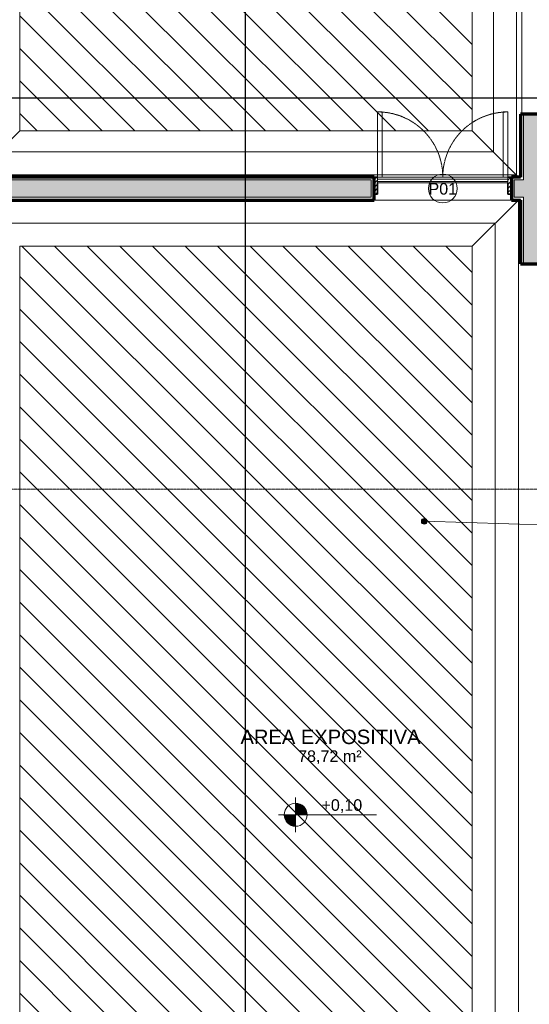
# Model space of a CAD drawing. Header units: millimetres. Extents: x -34108 to 9838, y -21919 to 4394.
# Tile 23 of 36: x -6046 to -1626, y -16602 to -8052. Entities that reach past the tile are written whole.
import ezdxf

# ---------------------------------------------------------------- set-up
doc = ezdxf.new("R2010")
doc.units = ezdxf.units.MM
doc.linetypes.add('_Tracejado pequeno', pattern=[2.25, 1.5, -0.75])
doc.linetypes.add('_Traço - ponto', pattern=[16, 12, -2, 0, -2])
for name, color, linetype, lineweight in [('A-AREA-IDEN', 2, 'Continuous', 9), ('A-DOOR', 31, 'Continuous', 18), ('A-DOOR-HDLN', 31, '_Tracejado pequeno', 18), ('A-DOOR-IDEN', 31, 'Continuous', 9), ('A-FLOR', 192, 'Continuous', 18), ('A-FLOR-PATT', 8, 'Continuous', 25), ('A-WALL', 113, 'Continuous', 18), ('A-WALL-PATT', 111, 'Continuous', 70), ('G-ANNO-DIMS', 111, 'Continuous', 9), ('G-ANNO-SYMB', 111, 'Continuous', 9), ('G-ANNO-TEXT', 231, 'Continuous', 9), ('S-GRID', 1, 'Continuous', 9)]:
    doc.layers.add(name, color=color, linetype=linetype, lineweight=lineweight)
doc.styles.add('Arial_2', font='arial.ttf', dxfattribs={"height": 125})
doc.styles.add('Arial_4', font='arial.ttf', dxfattribs={"height": 100})
pattern_1 = [(315, (-7844.11, -11029.7), (141.4214, 141.4214), [])]

# ---------------------------------------------------------------- blocks, each defined once
blk = doc.blocks.new('porta dupla - P01 - 1_19 x 2_60 m-4336734-PLANTA TÉRREO - MANTER _ CONSTRUIR')
at = {"layer": 'A-DOOR'}
h = blk.add_hatch(dxfattribs=at)
h.set_pattern_fill('FP_13', color=256, style=0, pattern_type=2)
h.set_pattern_definition([(225, (-2376.41, -8918.492), (17.67767, -17.67767), [])])
h.paths.add_polyline_path([(-595, 50), (-595, -100), (-565, -100), (-565, 50)], flags=0)
h.paths.add_polyline_path([(593.7, 50), (565, 50), (565, -100), (595, -100), (595, 50)], flags=0)
at = {"layer": 'A-DOOR', "lineweight": 35}
for p, q in [((-565, 50), (-595, 50)), ((-565, -50), (-565, 50)), ((595, 50), (565, 50)), ((565, 50), (565, -50)), ((-595, -100), (-565, -100)), ((565, -100), (595, -100))]:
    blk.add_line(p, q, dxfattribs=at)
at = {"layer": 'A-DOOR'}
for p, q in [((-565, -50), (565, -50)), ((-565, -50), (-565, -60)), ((-565, -60), (-565, -80)), ((565, -60), (-565, -60)), ((-565, -80), (-565, -100)), ((565, -80), (-565, -80)), ((565, -50), (565, -60)), ((565, -80), (565, -60)), ((565, -80), (565, -100)), ((-565, -665), (-565, -100)), ((-565, -100), (-525, -100)), ((565, -100), (-565, -100)), ((-525, -100), (-525, -665)), ((525, -100), (525, -665)), ((565, -100), (525, -100)), ((565, -665), (565, -100)), ((-525, -665), (-565, -665)), ((525, -665), (565, -665))]:
    blk.add_line(p, q, dxfattribs=at)
at = {"layer": 'A-DOOR-HDLN'}
for centre, start, end in [((-565, -100), 270, 0), ((565, -100), 180, 270)]:
    blk.add_arc(centre, 565, start, end, dxfattribs=at)
blk = doc.blocks.new('TAG-Porta - Ref_ Porta-2416850-PLANTA TÉRREO - MANTER _ CONSTRUIR')
at = {"layer": 'A-DOOR-IDEN'}
blk.add_circle((0, 0), 2.5, dxfattribs=at)
blk = doc.blocks.new('Spot Elevations - Spot elevation - Planta-10655-PLANTA TÉRREO - MANTER _ CONSTRUIR')
at = {"layer": 'G-ANNO-DIMS'}
h = blk.add_hatch(color=256, dxfattribs=at)
edge = h.paths.add_edge_path(flags=0)
edge.add_line((0, 0), (-2, 0))
edge.add_arc((0, 0), 2, 90, 180, ccw=False)
edge.add_line((0, 2), (0, 0))
h = blk.add_hatch(color=256, dxfattribs=at)
edge = h.paths.add_edge_path(flags=0)
edge.add_line((0, 0), (2, 0))
edge.add_arc((0, 0), 2, 270, 360, ccw=False)
edge.add_line((0, -2), (0, 0))
for p, q in [((0, -3), (0, 3)), ((-3, 0), (14, 0))]:
    blk.add_line(p, q, dxfattribs=at)
blk.add_circle((0, 0), 2, dxfattribs=at)

msp = doc.modelspace()

# ---------------------------------------------------------------- hatches: boundary and pattern name
at = {"layer": 'A-FLOR-PATT', "lineweight": 18}
h = msp.add_hatch(dxfattribs=at)
h.set_pattern_fill('FP_36', color=256, style=0, pattern_type=2)
h.set_pattern_definition([(270, (2263.15, -5927.86), (200, 1e-14), [])])
h.paths.add_polyline_path([(-1709.913, -9418.492), (-1701.115, -9418.492), (-1701.115, -8873.492), (-1692.167, -8873.492), (-1692.167, -4053.492), (-1701.115, -4053.492), (-1701.115, -3508.492), (-1718.977, -3508.492), (-2121.115, -3883.492), (-2121.115, -9018.492), (-1721.115, -9418.492)], flags=0)
h = msp.add_hatch(dxfattribs=at)
h.set_pattern_fill('FP_23', color=256, style=0, pattern_type=2)
h.set_pattern_definition(pattern_1)
h.paths.add_polyline_path([(-2121.115, -9018.492), (-2121.115, -3883.492), (-6046.115, -3883.492), (-6046.115, -9018.492), (-2848.479, -9018.492)], flags=0)
h = msp.add_hatch(dxfattribs=at)
h.set_pattern_fill('FP_40', color=256, style=0, pattern_type=2)
h.set_pattern_definition([(0, (-129, 0), (0, 200), [])])
h.paths.add_polyline_path([(-1721.115, -9418.492), (-2121.115, -9018.492), (-6046.115, -9018.492), (-6421.115, -9393.492), (-6421.115, -9418.492), (-1778.909, -9418.492)], flags=0)
h = msp.add_hatch(dxfattribs=at)
h.set_pattern_fill('FP_24', color=256, style=0, pattern_type=2)
h.set_pattern_definition([(90, (-19846.12, -7372.6), (-200, 1e-14), [])])
h.paths.add_polyline_path([(-6421.115, -17996.929), (-6046.115, -17598.492), (-6046.115, -10018.492), (-6421.115, -9643.492), (-6421.115, -10462.116), (-6446.115, -10470.866), (-6446.115, -11875.866), (-6421.115, -11884.616), (-6421.115, -17955.992)], flags=0)
h = msp.add_hatch(dxfattribs=at)
h.set_pattern_fill('FP_30', color=256, style=0, pattern_type=2)
h.set_pattern_definition([(0, (-129, -418.5), (0, 200), [])])
h.paths.add_polyline_path([(-2121.115, -10018.492), (-1721.115, -9618.492), (-6421.115, -9618.492), (-6421.115, -9643.492), (-6046.115, -10018.492), (-2848.479, -10018.492)], flags=0)
h = msp.add_hatch(dxfattribs=at)
h.set_pattern_fill('FP_29', color=256, style=0, pattern_type=2)
h.set_pattern_definition([(90, (-19521.12, -15344.02), (-200, 1e-14), [])])
h.paths.add_polyline_path([(-1744.644, -17998.492), (-1721.115, -17998.492), (-1721.115, -9618.492), (-2121.115, -10018.492), (-2121.115, -17598.492), (-1761.081, -17981.028)], flags=0)
h = msp.add_hatch(dxfattribs=at)
h.set_pattern_fill('FP_23', color=256, style=0, pattern_type=2)
h.set_pattern_definition(pattern_1)
h.paths.add_polyline_path([(-2848.479, -17598.492), (-2121.115, -17598.492), (-2121.115, -10018.492), (-6046.115, -10018.492), (-6046.115, -17598.492), (-4149.698, -17598.492)], flags=0)
at = {"layer": 'A-WALL-PATT'}
h = msp.add_hatch(color=256, dxfattribs=at)
h.paths.add_polyline_path([(-1526.115, -10173.492), (-1526.115, -9593.492), (-1676.115, -9593.492), (-1676.115, -10173.492), (-1547.26, -10173.492)], flags=0)
h.paths.add_polyline_path([(-1526.115, -9443.492), (-1526.115, -8873.492), (-1676.115, -8873.492), (-1676.115, -9443.492), (-1547.26, -9443.492)], flags=0)
h = msp.add_hatch(color=256, dxfattribs=at)
h.paths.add_polyline_path([(3007.005, -9593.492), (3023.885, -9593.492), (3023.885, -9443.492), (1033.885, -9443.492), (1033.885, -9593.492), (3001.385, -9593.492)], flags=0)
h.paths.add_polyline_path([(-516.115, -9593.492), (-516.115, -9443.492), (-1756.409, -9443.492), (-1756.409, -9593.492), (-896.651, -9593.492)], flags=0)
h.paths.add_polyline_path([(-2996.409, -9593.492), (-2996.409, -9443.492), (-6446.115, -9443.492), (-6446.115, -9593.492), (-5450.917, -9593.492)], flags=0)
at = {"layer": 'G-ANNO-TEXT'}
h = msp.add_hatch(color=250, dxfattribs=at)
edge = h.paths.add_edge_path(flags=0)
edge.add_arc((-2536.859, -12408.347), 25, 0, 360)

# ---------------------------------------------------------------- linework, layer by layer
at = {"layer": 'A-FLOR'}
for p, q in [((-6046.115, -9018.492), (-6046.115, -3883.492)), ((-2121.115, -3883.492), (-2121.115, -9018.492)), ((-1692.167, -8873.492), (-1692.167, -4053.492)), ((-6421.225, -9393.601), (-6046.115, -9018.492)), ((-2121.115, -9018.492), (-6046.115, -9018.492)), ((-2121.115, -9018.492), (-1721.115, -9418.492)), ((-1721.115, -9618.492), (-2121.115, -10018.492)), ((-1721.115, -17998.492), (-1721.115, -9618.492)), ((-6046.115, -17598.492), (-6046.115, -10018.492)), ((-6046.115, -10018.492), (-2121.115, -10018.492)), ((-2121.115, -10018.492), (-2121.115, -17598.492))]:
    msp.add_line(p, q, dxfattribs=at)
at = {"layer": 'A-WALL', "lineweight": 70}
for p, q in [((-1701.115, -8873.492), (-1701.115, -9418.492)), ((-1501.115, -8873.492), (-1701.115, -8873.492)), ((-2971.409, -9418.492), (-6421.115, -9418.492)), ((-2971.409, -9618.492), (-2971.409, -9418.492)), ((-1701.115, -9418.492), (-1781.409, -9418.492)), ((-1781.409, -9418.492), (-1781.409, -9618.492)), ((-6421.115, -9618.492), (-2971.409, -9618.492)), ((-1781.409, -9618.492), (-1701.115, -9618.492)), ((-1701.115, -9618.492), (-1701.115, -10173.492)), ((-1701.115, -10173.492), (-1501.115, -10173.492))]:
    msp.add_line(p, q, dxfattribs=at)
at = {"layer": 'A-WALL'}
for p, q in [((-1698.615, -8873.492), (-1698.615, -9420.992)), ((-1676.115, -9443.492), (-1676.115, -8873.492)), ((-2996.409, -9443.492), (-6446.115, -9443.492)), ((-2973.909, -9420.992), (-6423.615, -9420.992)), ((-2996.409, -9593.492), (-2996.409, -9443.492)), ((-2973.909, -9615.992), (-2973.909, -9420.992)), ((-1778.909, -9420.992), (-1778.909, -9615.992)), ((-1698.615, -9420.992), (-1778.909, -9420.992)), ((-1756.409, -9443.492), (-1756.409, -9593.492)), ((-1676.115, -9443.492), (-1756.409, -9443.492)), ((-6446.115, -9593.492), (-2996.409, -9593.492)), ((-6423.615, -9615.992), (-2973.909, -9615.992)), ((-1781.409, -9618.492), (-2971.409, -9618.492)), ((-1778.909, -9615.992), (-1698.615, -9615.992)), ((-1756.409, -9593.492), (-1676.115, -9593.492)), ((-1698.615, -9615.992), (-1698.615, -10173.492)), ((-1676.115, -10173.492), (-1676.115, -9593.492))]:
    msp.add_line(p, q, dxfattribs=at)
at = {"layer": 'G-ANNO-DIMS'}
for p, q in [((-3637.625, -14956.435), (-3652.79, -14956.435)), ((-3637.625, -14910.94), (-3637.625, -14956.435))]:
    msp.add_line(p, q, dxfattribs=at)
at = {"layer": 'G-ANNO-SYMB', "lineweight": 25}
for p, q in [((-4087.452, -21119.396), (-4087.452, 3188.345)), ((6430.214, -8732.566), (-33917.121, -8732.566))]:
    msp.add_line(p, q, dxfattribs=at)
at = {"layer": 'G-ANNO-TEXT', "color": 250}
msp.add_line((-2536.859, -12408.347), (4903.504, -12625.075), dxfattribs=at)
msp.add_circle((-2536.859, -12408.347), 25, dxfattribs=at)
at = {"layer": 'S-GRID', "linetype": '_Traço - ponto'}
msp.add_line((6504.181, -12128.492), (-33608.19, -12128.492), dxfattribs=at)

# ---------------------------------------------------------------- block references
at = {"layer": 'A-DOOR', "rotation": 180}
msp.add_blockref('porta dupla - P01 - 1_19 x 2_60 m-4336734-PLANTA TÉRREO - MANTER _ CONSTRUIR', (-2376.409, -9518.492), dxfattribs=at)
at = {"layer": 'A-DOOR-IDEN', "xscale": 49.99999999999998, "yscale": 49.99999999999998, "zscale": 49.99999999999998}
msp.add_blockref('TAG-Porta - Ref_ Porta-2416850-PLANTA TÉRREO - MANTER _ CONSTRUIR', (-2376.409, -9518.492), dxfattribs=at)
msp.add_blockref('TAG-Porta - Ref_ Porta-2416850-PLANTA TÉRREO - MANTER _ CONSTRUIR', (-2376.409, -9518.492), dxfattribs=at)
at = {"layer": 'G-ANNO-DIMS', "extrusion": (0, 0, -1), "xscale": 49.99999999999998, "yscale": 49.99999999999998, "zscale": 49.99999999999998, "rotation": 180}
msp.add_blockref('Spot Elevations - Spot elevation - Planta-10655-PLANTA TÉRREO - MANTER _ CONSTRUIR', (3652.79, -14956.435), dxfattribs=at)

# ---------------------------------------------------------------- texts
at = {"layer": 'A-AREA-IDEN', "attachment_point": 1}
for s, insert, char_height, width, style in [('AREA EXPOSITIVA', (-4131.192, -14217.433), 125, 1891.9825, 'Arial_2'), ('78,72 m²', (-3631.692, -14397.481), 100, 681.43437, 'Arial_4')]:
    msp.add_mtext(s, dxfattribs=dict(at, insert=insert, char_height=char_height, width=width, style=style))
at = {"layer": 'A-DOOR-IDEN', "insert": (-2500.633, -9471.146), "char_height": 100, "width": 308.64969, "attachment_point": 1, "style": 'Arial_4'}
msp.add_mtext('P01', dxfattribs=at)
msp.add_mtext('P01', dxfattribs=at)
at = {"layer": 'G-ANNO-DIMS', "insert": (-3428.777, -14821.903), "char_height": 100, "width": 422.3698, "attachment_point": 1, "line_spacing_factor": 0.941778, "style": 'Arial_4'}
msp.add_mtext('+0,10', dxfattribs=at)

doc.saveas('drawing.dxf')
